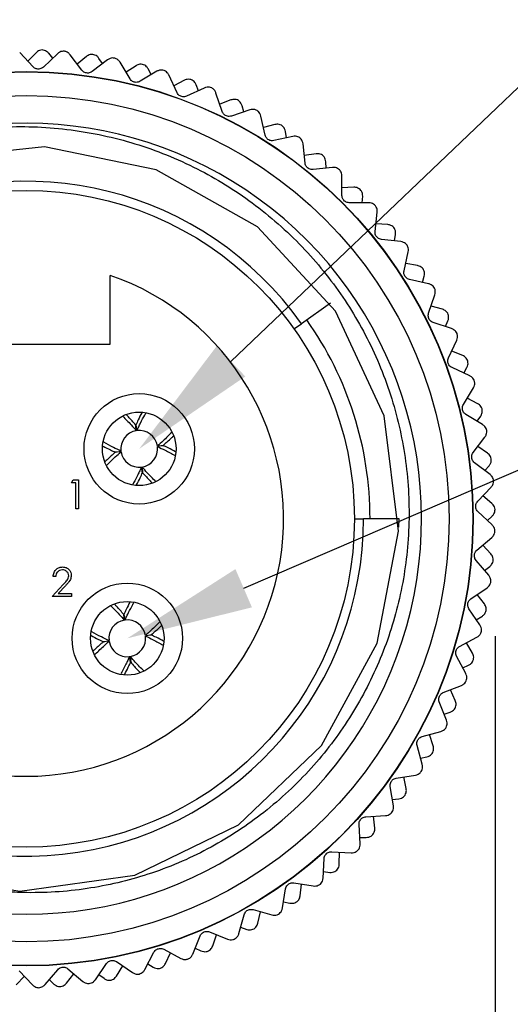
# Model space of a CAD drawing. Header units: inches. Extents: x 0 to 433, y 0 to 279.
# Tile 16 of 19: x 382 to 396, y 137 to 164. Entities that reach past the tile are written whole.
import ezdxf
from ezdxf import colors
from ezdxf.entities.mleader import LeaderData, LeaderLine
from ezdxf.math import Vec2, Vec3

# ---------------------------------------------------------------- set-up
doc = ezdxf.new("R2010")
doc.units = ezdxf.units.IN
doc.header["$LTSCALE"] = 10
doc.header["$MEASUREMENT"] = 0
doc.layers.add('DIMENSIONS', color=140, linetype='Continuous')
doc.layers.add('TEXT', color=140, linetype='Continuous')
doc.dimstyles.get("Standard").update_dxf_attribs({"dimtxt": 3.5, "dimasz": 3.5, "dimexe": 2.5, "dimexo": 3.5, "dimgap": 1, "dimtad": 0, "dimtih": 1, "dimtoh": 1, "dimdec": 1, "dimzin": 0, "dimdsep": 46, "dimtxsty": 'Standard', "dimcen": 0, "dimadec": 0, "dimazin": 0, "dimtfac": 1, "dimtdec": 1, "dimtofl": 0, "dimtmove": 0, "dimatfit": 3, "dimfxl": 1, "dimtolj": 1, "dimtzin": 0, "dimarcsym": 0})

# ---------------------------------------------------------------- blocks, each defined once
blk = doc.blocks.new('*D26')
at = {"layer": 'DEFPOINTS', "color": 0, "transparency": 16777216}
for p in [(395.379, 150.905), (369.518, 149.602), (395.379, 123.843)]:
    blk.add_point(p, dxfattribs=at)
at = {"layer": 'DIMENSIONS', "color": 0, "lineweight": -2, "transparency": 16777216}
for p, q in [((395.379, 147.405), (395.379, 121.343)), ((369.518, 146.102), (369.518, 121.343)), ((373.018, 123.843), (374.74, 123.843)), ((391.879, 123.843), (390.157, 123.843))]:
    blk.add_line(p, q, dxfattribs=at)
at = {"layer": 'DIMENSIONS', "color": 0, "transparency": 16777216}
for points in [[(373.018, 124.426), (373.018, 123.259), (369.518, 123.843)], [(391.879, 124.426), (391.879, 123.259), (395.379, 123.843)]]:
    blk.add_solid(points, dxfattribs=at)
at = {"layer": 'DIMENSIONS', "color": 0, "transparency": 16777216, "char_height": 3.5, "attachment_point": 5}
for s, insert in [('\\A1;25.9', (382.449, 126.593)), ('\\A1;[1.02]', (382.449, 121.093))]:
    blk.add_mtext(s, dxfattribs=dict(at, insert=insert))

msp = doc.modelspace()

# ---------------------------------------------------------------- linework, layer by layer
for p, q in [((382.622, 163.125), (382.252, 163.516)), ((382.704, 163.515), (382.477, 163.279)), ((383.295, 163.487), (382.905, 163.118)), ((383.167, 163.366), (383.054, 163.501)), ((383.971, 163.031), (383.644, 163.46)), ((384.094, 163.409), (383.843, 163.199)), ((384.679, 163.318), (384.251, 162.993)), ((384.538, 163.212), (384.44, 163.358)), ((385.301, 162.792), (385.023, 163.253)), ((385.464, 163.154), (385.192, 162.973)), ((386.036, 163.001), (385.575, 162.724)), ((385.885, 162.91), (385.803, 163.066)), ((386.597, 162.41), (386.371, 162.899)), ((386.799, 162.753), (386.508, 162.602)), ((387.19, 162.464), (387.126, 162.629)), ((387.35, 162.538), (386.863, 162.313)), ((387.845, 161.891), (387.672, 162.401)), ((388.082, 162.21), (387.777, 162.091)), ((388.44, 161.88), (388.394, 162.051)), ((388.607, 161.937), (388.098, 161.765)), ((389.029, 161.239), (388.913, 161.765)), ((389.299, 161.53), (388.983, 161.445)), ((389.62, 161.165), (389.592, 161.339)), ((389.792, 161.202), (389.267, 161.087)), ((390.135, 160.463), (390.077, 160.999)), ((390.436, 160.724), (390.112, 160.673)), ((390.715, 160.325), (390.707, 160.501)), ((390.89, 160.344), (390.356, 160.286)), ((391.152, 159.573), (391.151, 160.111)), ((391.479, 159.799), (391.152, 159.784)), ((391.889, 159.373), (391.352, 159.373)), ((391.713, 159.373), (391.724, 159.549)), ((392.066, 158.577), (392.124, 159.113)), ((392.415, 158.767), (392.088, 158.787)), ((392.777, 158.299), (392.243, 158.357)), ((392.602, 158.318), (392.632, 158.492)), ((392.867, 157.489), (392.982, 158.015)), ((393.235, 157.64), (392.912, 157.695)), ((384.753, 155.471), (384.753, 157.367)), ((393.544, 157.135), (393.019, 157.251)), ((393.372, 157.173), (393.42, 157.342)), ((393.545, 156.32), (393.717, 156.831)), ((390.833, 156.599), (390.032, 156.032)), ((393.928, 156.43), (393.613, 156.52)), ((394.18, 155.895), (393.671, 156.067)), ((394.013, 155.952), (394.08, 156.115)), ((389.827, 155.887), (390.032, 156.032)), ((394.094, 155.085), (394.32, 155.574)), ((380.105, 155.471), (384.753, 155.471)), ((394.486, 155.153), (394.182, 155.277)), ((394.679, 154.594), (394.191, 154.82)), ((394.519, 154.668), (394.603, 154.823)), ((394.505, 153.798), (394.783, 154.259)), ((394.902, 153.823), (394.614, 153.979)), ((395.034, 153.246), (394.574, 153.523)), ((394.883, 153.337), (394.983, 153.482)), ((385.473, 153.078), (385.458, 153.234)), ((385.46, 153.234), (385.489, 153.08)), ((394.775, 152.474), (395.101, 152.903)), ((386.054, 152.656), (386.211, 152.671)), ((386.211, 152.668), (386.057, 152.639)), ((395.173, 152.456), (394.903, 152.642)), ((384.894, 152.483), (385.049, 152.513)), ((385.051, 152.496), (384.895, 152.481)), ((385.645, 151.917), (385.616, 152.072)), ((385.633, 152.074), (385.648, 151.918)), ((395.241, 151.868), (394.814, 152.193)), ((395.101, 151.975), (395.216, 152.108)), ((383.679, 151.635), (383.726, 151.716)), ((383.726, 151.716), (383.873, 151.716)), ((383.873, 151.716), (383.873, 150.923)), ((383.801, 151.635), (383.679, 151.635)), ((383.801, 150.923), (383.801, 151.635)), ((394.901, 151.128), (395.271, 151.519)), ((395.294, 151.067), (395.046, 151.281)), ((383.873, 150.923), (383.801, 150.923)), ((391.496, 150.646), (391.747, 150.646)), ((392.728, 150.646), (391.747, 150.646)), ((392.725, 150.411), (392.728, 150.646)), ((395.299, 150.476), (394.908, 150.845)), ((395.171, 150.597), (395.299, 150.717)), ((394.88, 149.777), (395.29, 150.126)), ((395.264, 149.674), (395.041, 149.914)), ((395.205, 149.085), (394.857, 149.495)), ((395.091, 149.22), (395.232, 149.325)), ((383.249, 149.051), (383.177, 149.051)), ((383.147, 148.501), (383.455, 148.83)), ((383.515, 148.795), (383.317, 148.583)), ((394.713, 148.436), (395.158, 148.738)), ((383.686, 148.501), (383.147, 148.501)), ((383.317, 148.583), (383.686, 148.583)), ((383.686, 148.583), (383.686, 148.501)), ((395.084, 148.292), (394.888, 148.554)), ((385.143, 147.846), (385.128, 148.002)), ((385.13, 148.003), (385.159, 147.848)), ((394.961, 147.713), (394.659, 148.158)), ((394.862, 147.859), (395.014, 147.949)), ((385.724, 147.424), (385.881, 147.439)), ((385.881, 147.437), (385.727, 147.407)), ((394.402, 147.12), (394.878, 147.373)), ((384.564, 147.251), (384.719, 147.281)), ((384.721, 147.264), (384.564, 147.249)), ((394.755, 146.938), (394.588, 147.219)), ((385.315, 146.685), (385.286, 146.84)), ((385.302, 146.842), (385.318, 146.686)), ((394.571, 146.375), (394.319, 146.85)), ((394.488, 146.531), (394.649, 146.604)), ((393.95, 145.847), (394.451, 146.046)), ((394.282, 145.627), (394.147, 145.925)), ((394.038, 145.088), (393.839, 145.587)), ((393.972, 145.251), (394.14, 145.306)), ((393.364, 144.629), (393.883, 144.773)), ((393.67, 144.374), (393.568, 144.686)), ((393.369, 143.865), (393.225, 144.383)), ((393.322, 144.035), (393.494, 144.071)), ((392.649, 143.482), (393.181, 143.569)), ((392.926, 143.196), (392.858, 143.516)), ((392.571, 142.722), (392.484, 143.252)), ((392.543, 142.896), (392.718, 142.914)), ((391.655, 141.672), (391.626, 142.208)), ((391.815, 142.419), (392.353, 142.448)), ((392.059, 142.105), (392.026, 142.43)), ((391.646, 141.848), (391.822, 141.846)), ((390.87, 141.452), (391.408, 141.423)), ((391.079, 141.114), (391.081, 141.441)), ((390.631, 140.726), (390.66, 141.263)), ((390.64, 140.903), (390.816, 140.882)), ((389.827, 140.594), (390.357, 140.507)), ((389.998, 140.234), (390.035, 140.559)), ((389.51, 139.898), (389.597, 140.429)), ((389.539, 140.072), (389.711, 140.033)), ((388.697, 139.853), (389.216, 139.709)), ((388.827, 139.477), (388.9, 139.796)), ((388.307, 139.196), (388.451, 139.713)), ((387.493, 139.238), (387.994, 139.039)), ((388.354, 139.365), (388.521, 139.308)), ((387.035, 138.627), (387.233, 139.126)), ((387.582, 138.851), (387.689, 139.16)), ((385.708, 138.2), (385.96, 138.674)), ((386.23, 138.758), (386.706, 138.505)), ((386.277, 138.363), (386.417, 138.659)), ((387.1, 138.791), (387.259, 138.716)), ((384.922, 138.416), (385.368, 138.114)), ((382.235, 138.166), (382.606, 137.775)), ((382.956, 137.786), (383.304, 138.195)), ((383.586, 138.218), (383.996, 137.87)), ((384.343, 137.918), (384.645, 138.363)), ((384.926, 138.018), (385.097, 138.298)), ((385.791, 138.355), (385.941, 138.263)), ((382.153, 137.777), (382.381, 138.013)), ((383.07, 137.92), (383.197, 137.798)), ((383.546, 137.822), (383.747, 138.082)), ((384.442, 138.064), (384.582, 137.956))]:
    msp.add_line(p, q)
at = {"flags": 128}
msp.add_lwpolyline([(380.306, 140.697), (382.255, 140.361), (385.436, 140.809), (388.297, 142.198), (390.59, 144.385), (392.125, 147.213), (392.709, 150.304), (392.314, 153.49), (390.969, 156.378), (388.823, 158.703), (386.02, 160.284), (382.938, 160.919), (379.749, 160.576), (376.834, 159.277), (374.479, 157.172), (372.851, 154.395), (372.165, 151.321), (372.343, 148.626), (373.222, 146.06), (373.222, 146.06)], dxfattribs=at)
for centre, radius in [((382.429, 150.646), 12.348), ((382.429, 150.646), 12.339), ((382.429, 150.646), 11.683), ((382.429, 150.646), 9.067), ((385.553, 152.576), 1.524), ((385.553, 152.576), 1.016), ((385.223, 147.344), 1.524), ((385.223, 147.344), 1.016)]:
    msp.add_circle(centre, radius)
for centre, radius, start, end in [((382.429, 150.646), 10.921, 267.7566, 123.5366), ((382.429, 150.646), 9.318, 35.314, 0), ((382.429, 150.646), 7.111, 109.0738, 70.9262), ((382.429, 150.646), 9.499, 0, 35.314), ((385.553, 152.576), 0.508, 99.0438, 187.1674), ((385.553, 152.576), 0.508, 9.0438, 97.1674), ((385.553, 152.576), 0.508, 279.0438, 7.1674), ((385.553, 152.576), 0.508, 189.0438, 277.1674), ((385.223, 147.344), 0.508, 99.0438, 187.1674), ((385.223, 147.344), 0.508, 9.0438, 97.1674), ((385.223, 147.344), 0.508, 279.0438, 7.1674), ((385.223, 147.344), 0.508, 189.0438, 277.1674)]:
    msp.add_arc(centre, radius, start, end)
for points, knots in [([(382.871, 163.591), (382.848, 163.588), (382.801, 163.581), (382.745, 163.552), (382.717, 163.527), (382.704, 163.515)], [0, 0, 0, 0, 0.342685, 0.683256, 1, 1, 1, 1]), ([(383.054, 163.501), (383.037, 163.519), (383.005, 163.551), (382.939, 163.583), (382.893, 163.588), (382.871, 163.591)], [0, 0, 0, 0, 0.397332, 0.709011, 1, 1, 1, 1]), ([(383.488, 163.555), (383.465, 163.555), (383.42, 163.555), (383.351, 163.532), (383.316, 163.504), (383.295, 163.487)], [0, 0, 0, 0, 0.2929757, 0.584627, 1, 1, 1, 1]), ([(383.644, 163.46), (383.628, 163.479), (383.598, 163.512), (383.539, 163.543), (383.502, 163.552), (383.488, 163.555)], [0, 0, 0, 0, 0.439838, 0.784846, 1, 1, 1, 1]), ([(384.268, 163.467), (384.245, 163.466), (384.198, 163.465), (384.138, 163.442), (384.108, 163.42), (384.094, 163.409)], [0, 0, 0, 0, 0.342685, 0.683256, 1, 1, 1, 1]), ([(384.44, 163.358), (384.425, 163.378), (384.397, 163.413), (384.335, 163.452), (384.29, 163.462), (384.268, 163.467)], [0, 0, 0, 0, 0.397332, 0.709011, 1, 1, 1, 1]), ([(382.905, 163.118), (382.89, 163.105), (382.863, 163.083), (382.809, 163.065), (382.755, 163.061), (382.705, 163.071), (382.659, 163.092), (382.635, 163.113), (382.622, 163.125)], [0, 0, 0, 0, 0.20309, 0.364964, 0.527822, 0.669475, 0.814323, 1, 1, 1, 1]), ([(384.877, 163.365), (384.855, 163.367), (384.81, 163.372), (384.739, 163.356), (384.701, 163.332), (384.679, 163.318)], [0, 0, 0, 0, 0.292976, 0.584627, 1, 1, 1, 1]), ([(385.023, 163.253), (385.008, 163.274), (384.982, 163.31), (384.927, 163.348), (384.891, 163.36), (384.877, 163.365)], [0, 0, 0, 0, 0.439838, 0.784846, 1, 1, 1, 1]), ([(385.643, 163.193), (385.62, 163.195), (385.573, 163.199), (385.512, 163.182), (385.48, 163.163), (385.464, 163.154)], [0, 0, 0, 0, 0.342685, 0.683256, 1, 1, 1, 1]), ([(385.803, 163.066), (385.79, 163.088), (385.766, 163.126), (385.708, 163.171), (385.665, 163.186), (385.643, 163.193)], [0, 0, 0, 0, 0.397332, 0.709011, 1, 1, 1, 1]), ([(384.251, 162.993), (384.235, 162.983), (384.205, 162.964), (384.149, 162.951), (384.095, 162.953), (384.047, 162.968), (384.003, 162.994), (383.982, 163.018), (383.971, 163.031)], [0, 0, 0, 0, 0.20309, 0.364964, 0.527822, 0.669475, 0.814323, 1, 1, 1, 1]), ([(386.238, 163.026), (386.216, 163.03), (386.172, 163.04), (386.1, 163.032), (386.059, 163.012), (386.036, 163.001)], [0, 0, 0, 0, 0.2929757, 0.584627, 1, 1, 1, 1]), ([(386.371, 162.899), (386.358, 162.921), (386.336, 162.96), (386.286, 163.003), (386.251, 163.019), (386.238, 163.026)], [0, 0, 0, 0, 0.439838, 0.784846, 1, 1, 1, 1]), ([(385.575, 162.724), (385.558, 162.715), (385.527, 162.699), (385.469, 162.693), (385.416, 162.701), (385.369, 162.721), (385.329, 162.752), (385.311, 162.777), (385.301, 162.792)], [0, 0, 0, 0, 0.20309, 0.364964, 0.527822, 0.669475, 0.814323, 1, 1, 1, 1]), ([(386.981, 162.772), (386.958, 162.776), (386.912, 162.785), (386.849, 162.775), (386.815, 162.76), (386.799, 162.753)], [0, 0, 0, 0, 0.342685, 0.683256, 1, 1, 1, 1]), ([(387.126, 162.629), (387.115, 162.651), (387.096, 162.692), (387.043, 162.743), (387.001, 162.763), (386.981, 162.772)], [0, 0, 0, 0, 0.397332, 0.709011, 1, 1, 1, 1]), ([(386.863, 162.313), (386.844, 162.306), (386.812, 162.294), (386.754, 162.293), (386.702, 162.307), (386.658, 162.333), (386.621, 162.367), (386.606, 162.395), (386.597, 162.41)], [0, 0, 0, 0, 0.20309, 0.364964, 0.527822, 0.669475, 0.814323, 1, 1, 1, 1]), ([(387.554, 162.541), (387.533, 162.548), (387.491, 162.563), (387.417, 162.563), (387.375, 162.547), (387.35, 162.538)], [0, 0, 0, 0, 0.292976, 0.584627, 1, 1, 1, 1]), ([(387.672, 162.401), (387.662, 162.424), (387.645, 162.465), (387.599, 162.514), (387.567, 162.534), (387.554, 162.541)], [0, 0, 0, 0, 0.439838, 0.784846, 1, 1, 1, 1]), ([(388.266, 162.209), (388.243, 162.216), (388.198, 162.229), (388.135, 162.226), (388.099, 162.215), (388.082, 162.21)], [0, 0, 0, 0, 0.342685, 0.683256, 1, 1, 1, 1]), ([(388.394, 162.051), (388.386, 162.074), (388.371, 162.116), (388.324, 162.173), (388.285, 162.197), (388.266, 162.209)], [0, 0, 0, 0, 0.397332, 0.709011, 1, 1, 1, 1]), ([(388.098, 161.765), (388.079, 161.76), (388.045, 161.752), (387.988, 161.757), (387.938, 161.777), (387.897, 161.807), (387.864, 161.845), (387.851, 161.874), (387.845, 161.891)], [0, 0, 0, 0, 0.2030903, 0.3649644, 0.5278218, 0.6694748, 0.814323, 1, 1, 1, 1]), ([(388.81, 161.917), (388.79, 161.927), (388.749, 161.946), (388.676, 161.953), (388.633, 161.943), (388.607, 161.937)], [0, 0, 0, 0, 0.292976, 0.584627, 1, 1, 1, 1]), ([(388.913, 161.765), (388.905, 161.789), (388.892, 161.832), (388.852, 161.885), (388.822, 161.908), (388.81, 161.917)], [0, 0, 0, 0, 0.439838, 0.784846, 1, 1, 1, 1]), ([(389.482, 161.51), (389.46, 161.519), (389.417, 161.537), (389.353, 161.541), (389.317, 161.534), (389.299, 161.53)], [0, 0, 0, 0, 0.342685, 0.683256, 1, 1, 1, 1]), ([(389.592, 161.339), (389.587, 161.363), (389.576, 161.407), (389.536, 161.468), (389.499, 161.496), (389.482, 161.51)], [0, 0, 0, 0, 0.397332, 0.709011, 1, 1, 1, 1]), ([(376.395, 159.749), (376.699, 159.932), (377.31, 160.3), (378.237, 160.713), (379.145, 161.028), (380.02, 161.251), (380.912, 161.401), (381.82, 161.477), (382.743, 161.476), (383.66, 161.397), (384.561, 161.241), (385.443, 161.012), (386.313, 160.704), (387.149, 160.324), (387.94, 159.879), (388.688, 159.373), (389.398, 158.799), (390.055, 158.168), (390.652, 157.489), (391.182, 156.775), (391.649, 156.021), (392.054, 155.228), (392.394, 154.393), (392.661, 153.535), (392.853, 152.663), (392.973, 151.781), (393.017, 150.881), (392.985, 149.982), (392.878, 149.096), (392.701, 148.235), (392.453, 147.394), (392.137, 146.582), (391.755, 145.797), (391.309, 145.048), (390.802, 144.337), (390.233, 143.665), (389.602, 143.037), (388.921, 142.466), (388.2, 141.958), (387.441, 141.513), (386.636, 141.13), (385.806, 140.82), (384.962, 140.584), (384.107, 140.421), (383.23, 140.328), (382.441, 140.313), (381.553, 140.361), (380.765, 140.466), (380.185, 140.606), (379.991, 140.653)], [0, 0, 0, 0, 0.025296, 0.0508386, 0.0722376, 0.0937853, 0.1151843, 0.1367319, 0.1587482, 0.1809263, 0.2023254, 0.2238754, 0.2459039, 0.2680985, 0.2892867, 0.3106225, 0.332424, 0.3543865, 0.3755377, 0.3968359, 0.4177395, 0.4387883, 0.4602948, 0.4819595, 0.5028631, 0.5239118, 0.5454183, 0.567083, 0.5879865, 0.609036, 0.6296918, 0.6504911, 0.6711469, 0.6919461, 0.7126019, 0.7334011, 0.7546526, 0.7760604, 0.7967163, 0.8175178, 0.8387817, 0.860206, 0.8806509, 0.9012384, 0.9222753, 0.9434676, 0.957487, 0.9857461, 1, 1, 1, 1]), ([(389.267, 161.087), (389.248, 161.084), (389.213, 161.079), (389.157, 161.091), (389.109, 161.116), (389.071, 161.15), (389.043, 161.192), (389.034, 161.222), (389.029, 161.239)], [0, 0, 0, 0, 0.20309, 0.364964, 0.527822, 0.669475, 0.814323, 1, 1, 1, 1]), ([(389.992, 161.161), (389.972, 161.173), (389.934, 161.196), (389.862, 161.212), (389.818, 161.206), (389.792, 161.202)], [0, 0, 0, 0, 0.2929757, 0.584627, 1, 1, 1, 1]), ([(390.077, 160.999), (390.072, 161.024), (390.064, 161.068), (390.03, 161.125), (390.002, 161.151), (389.992, 161.161)], [0, 0, 0, 0, 0.4398383, 0.7848458, 1, 1, 1, 1]), ([(390.615, 160.684), (390.594, 160.695), (390.554, 160.718), (390.491, 160.729), (390.454, 160.725), (390.436, 160.724)], [0, 0, 0, 0, 0.342685, 0.683256, 1, 1, 1, 1]), ([(390.707, 160.501), (390.703, 160.526), (390.698, 160.571), (390.664, 160.636), (390.631, 160.668), (390.615, 160.684)], [0, 0, 0, 0, 0.397332, 0.709011, 1, 1, 1, 1]), ([(390.356, 160.286), (390.336, 160.286), (390.302, 160.285), (390.247, 160.302), (390.202, 160.332), (390.168, 160.37), (390.144, 160.415), (390.138, 160.446), (390.135, 160.463)], [0, 0, 0, 0, 0.20309, 0.364964, 0.527822, 0.669475, 0.814323, 1, 1, 1, 1]), ([(391.084, 160.282), (391.066, 160.296), (391.031, 160.323), (390.961, 160.346), (390.916, 160.345), (390.89, 160.344)], [0, 0, 0, 0, 0.2929757, 0.584627, 1, 1, 1, 1]), ([(391.151, 160.111), (391.149, 160.136), (391.146, 160.181), (391.118, 160.241), (391.094, 160.271), (391.084, 160.282)], [0, 0, 0, 0, 0.4398383, 0.7848458, 1, 1, 1, 1]), ([(391.652, 159.74), (391.633, 159.753), (391.595, 159.78), (391.534, 159.798), (391.497, 159.799), (391.479, 159.799)], [0, 0, 0, 0, 0.342685, 0.683256, 1, 1, 1, 1]), ([(391.724, 159.549), (391.723, 159.574), (391.722, 159.619), (391.696, 159.687), (391.666, 159.723), (391.652, 159.74)], [0, 0, 0, 0, 0.397332, 0.709011, 1, 1, 1, 1]), ([(391.352, 159.373), (391.332, 159.374), (391.298, 159.377), (391.245, 159.401), (391.203, 159.435), (391.174, 159.477), (391.155, 159.524), (391.153, 159.555), (391.152, 159.573)], [0, 0, 0, 0, 0.20309, 0.364964, 0.527822, 0.669475, 0.814323, 1, 1, 1, 1]), ([(392.075, 159.29), (392.059, 159.305), (392.027, 159.336), (391.96, 159.367), (391.915, 159.371), (391.889, 159.373)], [0, 0, 0, 0, 0.2929757, 0.584627, 1, 1, 1, 1]), ([(392.124, 159.113), (392.124, 159.138), (392.126, 159.183), (392.105, 159.246), (392.083, 159.277), (392.075, 159.29)], [0, 0, 0, 0, 0.439838, 0.784846, 1, 1, 1, 1]), ([(392.243, 158.357), (392.224, 158.36), (392.19, 158.367), (392.14, 158.396), (392.102, 158.435), (392.078, 158.479), (392.064, 158.528), (392.065, 158.56), (392.066, 158.577)], [0, 0, 0, 0, 0.20309, 0.364964, 0.527822, 0.669475, 0.814323, 1, 1, 1, 1]), ([(392.581, 158.689), (392.564, 158.705), (392.529, 158.736), (392.47, 158.76), (392.433, 158.765), (392.415, 158.767)], [0, 0, 0, 0, 0.342685, 0.683256, 1, 1, 1, 1]), ([(392.632, 158.492), (392.634, 158.517), (392.638, 158.561), (392.619, 158.632), (392.594, 158.671), (392.581, 158.689)], [0, 0, 0, 0, 0.397332, 0.709011, 1, 1, 1, 1]), ([(392.953, 158.196), (392.939, 158.213), (392.91, 158.247), (392.847, 158.285), (392.803, 158.294), (392.777, 158.299)], [0, 0, 0, 0, 0.2929757, 0.584627, 1, 1, 1, 1]), ([(392.982, 158.015), (392.986, 158.04), (392.992, 158.084), (392.978, 158.149), (392.96, 158.183), (392.953, 158.196)], [0, 0, 0, 0, 0.439838, 0.784846, 1, 1, 1, 1]), ([(393.019, 157.251), (393, 157.256), (392.967, 157.266), (392.921, 157.301), (392.888, 157.343), (392.868, 157.39), (392.86, 157.44), (392.864, 157.471), (392.867, 157.489)], [0, 0, 0, 0, 0.20309, 0.364964, 0.527822, 0.669475, 0.814323, 1, 1, 1, 1]), ([(393.392, 157.544), (393.376, 157.562), (393.344, 157.596), (393.288, 157.627), (393.252, 157.635), (393.235, 157.64)], [0, 0, 0, 0, 0.342685, 0.6832555, 1, 1, 1, 1]), ([(393.42, 157.342), (393.425, 157.367), (393.434, 157.411), (393.423, 157.484), (393.402, 157.525), (393.392, 157.544)], [0, 0, 0, 0, 0.397332, 0.709011, 1, 1, 1, 1]), ([(393.708, 157.014), (393.695, 157.032), (393.67, 157.07), (393.612, 157.114), (393.569, 157.127), (393.544, 157.135)], [0, 0, 0, 0, 0.292976, 0.584627, 1, 1, 1, 1]), ([(393.717, 156.831), (393.723, 156.855), (393.734, 156.899), (393.727, 156.965), (393.713, 157), (393.708, 157.014)], [0, 0, 0, 0, 0.439838, 0.784846, 1, 1, 1, 1]), ([(394.073, 156.319), (394.059, 156.338), (394.032, 156.376), (393.98, 156.412), (393.944, 156.424), (393.928, 156.43)], [0, 0, 0, 0, 0.342685, 0.6832555, 1, 1, 1, 1]), ([(393.671, 156.067), (393.653, 156.074), (393.621, 156.088), (393.579, 156.127), (393.55, 156.173), (393.536, 156.222), (393.533, 156.273), (393.541, 156.303), (393.545, 156.32)], [0, 0, 0, 0, 0.2030903, 0.3649644, 0.5278218, 0.6694748, 0.814323, 1, 1, 1, 1]), ([(394.08, 156.115), (394.087, 156.139), (394.101, 156.182), (394.098, 156.255), (394.081, 156.298), (394.073, 156.319)], [0, 0, 0, 0, 0.397332, 0.709011, 1, 1, 1, 1]), ([(394.33, 155.757), (394.32, 155.777), (394.299, 155.816), (394.246, 155.867), (394.205, 155.885), (394.18, 155.895)], [0, 0, 0, 0, 0.292976, 0.584627, 1, 1, 1, 1]), ([(394.32, 155.574), (394.328, 155.598), (394.344, 155.64), (394.344, 155.706), (394.334, 155.743), (394.33, 155.757)], [0, 0, 0, 0, 0.4398383, 0.7848458, 1, 1, 1, 1]), ([(394.191, 154.82), (394.174, 154.829), (394.144, 154.846), (394.106, 154.89), (394.083, 154.938), (394.074, 154.988), (394.076, 155.039), (394.087, 155.068), (394.094, 155.085)], [0, 0, 0, 0, 0.20309, 0.364964, 0.527822, 0.669475, 0.814323, 1, 1, 1, 1]), ([(394.618, 155.026), (394.607, 155.047), (394.583, 155.087), (394.535, 155.129), (394.502, 155.145), (394.486, 155.153)], [0, 0, 0, 0, 0.342685, 0.683256, 1, 1, 1, 1]), ([(394.603, 154.823), (394.613, 154.846), (394.631, 154.887), (394.636, 154.96), (394.624, 155.005), (394.618, 155.026)], [0, 0, 0, 0, 0.397332, 0.709011, 1, 1, 1, 1]), ([(394.813, 154.44), (394.805, 154.461), (394.788, 154.503), (394.741, 154.559), (394.702, 154.581), (394.679, 154.594)], [0, 0, 0, 0, 0.2929757, 0.584627, 1, 1, 1, 1]), ([(394.783, 154.259), (394.794, 154.282), (394.814, 154.322), (394.821, 154.388), (394.815, 154.426), (394.813, 154.44)], [0, 0, 0, 0, 0.4398383, 0.7848458, 1, 1, 1, 1]), ([(394.574, 153.523), (394.558, 153.535), (394.529, 153.555), (394.497, 153.602), (394.479, 153.653), (394.475, 153.704), (394.483, 153.754), (394.497, 153.782), (394.505, 153.798)], [0, 0, 0, 0, 0.20309, 0.364964, 0.527822, 0.669475, 0.814323, 1, 1, 1, 1]), ([(395.02, 153.683), (395.011, 153.704), (394.992, 153.747), (394.949, 153.794), (394.917, 153.814), (394.902, 153.823)], [0, 0, 0, 0, 0.342685, 0.683256, 1, 1, 1, 1]), ([(394.983, 153.482), (394.996, 153.504), (395.018, 153.543), (395.031, 153.615), (395.024, 153.661), (395.02, 153.683)], [0, 0, 0, 0, 0.397332, 0.709011, 1, 1, 1, 1]), ([(385.096, 153.476), (385.174, 153.399), (385.299, 153.275), (385.425, 153.131), (385.473, 153.078)], [0, 0, 0, 0, 0.623792, 1, 1, 1, 1]), ([(385.458, 153.234), (385.389, 153.313), (385.304, 153.411), (385.219, 153.498), (385.202, 153.516)], [0, 0, 0, 0, 0.795982, 1, 1, 1, 1]), ([(385.625, 153.573), (385.591, 153.508), (385.536, 153.399), (385.481, 153.281), (385.46, 153.234)], [0, 0, 0, 0, 0.605921, 1, 1, 1, 1]), ([(385.489, 153.08), (385.506, 153.116), (385.539, 153.188), (385.611, 153.332), (385.675, 153.454), (385.723, 153.54), (385.731, 153.555)], [0, 0, 0, 0, 0.212216, 0.424465, 0.899425, 1, 1, 1, 1]), ([(395.151, 153.079), (395.145, 153.101), (395.133, 153.144), (395.092, 153.204), (395.056, 153.231), (395.034, 153.246)], [0, 0, 0, 0, 0.292976, 0.584627, 1, 1, 1, 1]), ([(395.101, 152.903), (395.115, 152.924), (395.139, 152.962), (395.153, 153.026), (395.152, 153.064), (395.151, 153.079)], [0, 0, 0, 0, 0.4398383, 0.7848458, 1, 1, 1, 1]), ([(386.449, 153.029), (386.373, 152.952), (386.25, 152.829), (386.108, 152.703), (386.054, 152.656)], [0, 0, 0, 0, 0.6203885, 1, 1, 1, 1]), ([(386.211, 152.671), (386.289, 152.739), (386.39, 152.826), (386.478, 152.912), (386.497, 152.93)], [0, 0, 0, 0, 0.784558, 1, 1, 1, 1]), ([(384.558, 152.65), (384.622, 152.616), (384.728, 152.559), (384.847, 152.505), (384.894, 152.483)], [0, 0, 0, 0, 0.6077214, 1, 1, 1, 1]), ([(385.049, 152.513), (384.978, 152.546), (384.809, 152.626), (384.659, 152.708), (384.573, 152.756)], [0, 0, 0, 0, 0.421413, 1, 1, 1, 1]), ([(386.057, 152.639), (386.128, 152.606), (386.3, 152.524), (386.453, 152.44), (386.543, 152.39)], [0, 0, 0, 0, 0.412274, 1, 1, 1, 1]), ([(386.558, 152.496), (386.49, 152.533), (386.381, 152.591), (386.258, 152.647), (386.211, 152.668)], [0, 0, 0, 0, 0.619672, 1, 1, 1, 1]), ([(384.895, 152.481), (384.816, 152.413), (384.718, 152.328), (384.632, 152.244), (384.615, 152.228)], [0, 0, 0, 0, 0.804721, 1, 1, 1, 1]), ([(384.649, 152.116), (384.727, 152.195), (384.852, 152.321), (384.997, 152.448), (385.051, 152.496)], [0, 0, 0, 0, 0.627806, 1, 1, 1, 1]), ([(394.814, 152.193), (394.799, 152.206), (394.773, 152.229), (394.746, 152.28), (394.733, 152.333), (394.735, 152.384), (394.748, 152.432), (394.766, 152.459), (394.775, 152.474)], [0, 0, 0, 0, 0.20309, 0.364964, 0.527822, 0.669475, 0.814323, 1, 1, 1, 1]), ([(395.275, 152.304), (395.268, 152.326), (395.254, 152.371), (395.216, 152.422), (395.187, 152.445), (395.173, 152.456)], [0, 0, 0, 0, 0.342685, 0.683256, 1, 1, 1, 1]), ([(395.216, 152.108), (395.231, 152.129), (395.258, 152.165), (395.278, 152.235), (395.276, 152.281), (395.275, 152.304)], [0, 0, 0, 0, 0.397332, 0.709011, 1, 1, 1, 1]), ([(385.616, 152.072), (385.599, 152.036), (385.566, 151.964), (385.494, 151.82), (385.43, 151.697), (385.382, 151.61), (385.373, 151.594)], [0, 0, 0, 0, 0.210989, 0.422011, 0.894225, 1, 1, 1, 1]), ([(386.01, 151.675), (385.932, 151.752), (385.807, 151.876), (385.68, 152.02), (385.633, 152.074)], [0, 0, 0, 0, 0.625043, 1, 1, 1, 1]), ([(385.482, 151.582), (385.515, 151.647), (385.571, 151.754), (385.624, 151.871), (385.645, 151.917)], [0, 0, 0, 0, 0.601235, 1, 1, 1, 1]), ([(385.648, 151.918), (385.716, 151.839), (385.8, 151.742), (385.883, 151.657), (385.899, 151.641)], [0, 0, 0, 0, 0.810768, 1, 1, 1, 1]), ([(395.339, 151.689), (395.336, 151.711), (395.329, 151.756), (395.294, 151.82), (395.261, 151.85), (395.241, 151.868)], [0, 0, 0, 0, 0.292976, 0.584627, 1, 1, 1, 1]), ([(395.271, 151.519), (395.287, 151.539), (395.315, 151.574), (395.336, 151.636), (395.339, 151.675), (395.339, 151.689)], [0, 0, 0, 0, 0.439838, 0.784846, 1, 1, 1, 1]), ([(394.908, 150.845), (394.895, 150.86), (394.872, 150.885), (394.85, 150.939), (394.843, 150.992), (394.851, 151.043), (394.869, 151.09), (394.889, 151.114), (394.901, 151.128)], [0, 0, 0, 0, 0.20309, 0.364964, 0.527822, 0.669475, 0.814323, 1, 1, 1, 1]), ([(395.379, 150.905), (395.374, 150.928), (395.365, 150.974), (395.333, 151.029), (395.307, 151.055), (395.294, 151.067)], [0, 0, 0, 0, 0.342685, 0.683256, 1, 1, 1, 1]), ([(395.299, 150.717), (395.316, 150.736), (395.347, 150.769), (395.375, 150.837), (395.378, 150.883), (395.379, 150.905)], [0, 0, 0, 0, 0.397332, 0.709011, 1, 1, 1, 1]), ([(395.377, 150.287), (395.375, 150.31), (395.373, 150.354), (395.346, 150.422), (395.316, 150.456), (395.299, 150.476)], [0, 0, 0, 0, 0.292976, 0.584627, 1, 1, 1, 1]), ([(395.29, 150.126), (395.308, 150.143), (395.34, 150.175), (395.368, 150.235), (395.374, 150.273), (395.377, 150.287)], [0, 0, 0, 0, 0.439838, 0.784846, 1, 1, 1, 1]), ([(394.857, 149.495), (394.845, 149.511), (394.825, 149.539), (394.809, 149.594), (394.808, 149.648), (394.821, 149.697), (394.845, 149.742), (394.867, 149.764), (394.88, 149.777)], [0, 0, 0, 0, 0.2030903, 0.3649644, 0.5278218, 0.6694748, 0.814323, 1, 1, 1, 1]), ([(395.331, 149.503), (395.329, 149.527), (395.325, 149.573), (395.299, 149.631), (395.275, 149.66), (395.264, 149.674)], [0, 0, 0, 0, 0.342685, 0.683256, 1, 1, 1, 1]), ([(383.177, 149.051), (383.182, 149.089), (383.191, 149.166), (383.259, 149.255), (383.345, 149.307), (383.406, 149.313), (383.436, 149.315)], [0, 0, 0, 0, 0.280029, 0.559515, 0.779668, 1, 1, 1, 1]), ([(383.436, 149.315), (383.472, 149.312), (383.542, 149.305), (383.621, 149.241), (383.668, 149.162), (383.673, 149.107), (383.676, 149.079)], [0, 0, 0, 0, 0.27989, 0.559224, 0.779582, 1, 1, 1, 1]), ([(395.232, 149.325), (395.251, 149.342), (395.284, 149.372), (395.32, 149.436), (395.327, 149.481), (395.331, 149.503)], [0, 0, 0, 0, 0.397332, 0.709011, 1, 1, 1, 1]), ([(383.432, 149.234), (383.405, 149.231), (383.351, 149.226), (383.29, 149.176), (383.257, 149.114), (383.251, 149.072), (383.249, 149.051)], [0, 0, 0, 0, 0.279699, 0.558847, 0.779176, 1, 1, 1, 1]), ([(383.605, 149.073), (383.601, 149.097), (383.595, 149.147), (383.546, 149.199), (383.49, 149.229), (383.452, 149.232), (383.432, 149.234)], [0, 0, 0, 0, 0.279126, 0.558978, 0.77935, 1, 1, 1, 1]), ([(383.455, 148.83), (383.477, 148.854), (383.515, 148.894), (383.564, 148.952), (383.598, 149.008), (383.603, 149.051), (383.605, 149.073)], [0, 0, 0, 0, 0.340542, 0.56085, 0.780599, 1, 1, 1, 1]), ([(383.676, 149.079), (383.671, 149.041), (383.663, 148.978), (383.612, 148.906), (383.566, 148.849), (383.532, 148.813), (383.515, 148.795)], [0, 0, 0, 0, 0.33837, 0.558748, 0.779361, 1, 1, 1, 1]), ([(395.262, 148.89), (395.263, 148.912), (395.266, 148.957), (395.246, 149.027), (395.22, 149.064), (395.205, 149.085)], [0, 0, 0, 0, 0.2929757, 0.584627, 1, 1, 1, 1]), ([(395.158, 148.738), (395.178, 148.754), (395.213, 148.782), (395.247, 148.839), (395.258, 148.875), (395.262, 148.89)], [0, 0, 0, 0, 0.439838, 0.784846, 1, 1, 1, 1]), ([(384.766, 148.244), (384.844, 148.167), (384.969, 148.043), (385.095, 147.9), (385.143, 147.846)], [0, 0, 0, 0, 0.623792, 1, 1, 1, 1]), ([(385.128, 148.002), (385.059, 148.081), (384.974, 148.18), (384.889, 148.266), (384.872, 148.284)], [0, 0, 0, 0, 0.795982, 1, 1, 1, 1]), ([(385.295, 148.342), (385.261, 148.276), (385.205, 148.167), (385.151, 148.049), (385.13, 148.003)], [0, 0, 0, 0, 0.605921, 1, 1, 1, 1]), ([(385.159, 147.848), (385.176, 147.884), (385.209, 147.956), (385.281, 148.1), (385.345, 148.222), (385.392, 148.309), (385.401, 148.324)], [0, 0, 0, 0, 0.212216, 0.424465, 0.899425, 1, 1, 1, 1]), ([(394.659, 148.158), (394.65, 148.175), (394.633, 148.205), (394.623, 148.262), (394.628, 148.315), (394.646, 148.363), (394.674, 148.405), (394.699, 148.425), (394.713, 148.436)], [0, 0, 0, 0, 0.20309, 0.364964, 0.527822, 0.669475, 0.814323, 1, 1, 1, 1]), ([(395.132, 148.115), (395.132, 148.138), (395.134, 148.185), (395.114, 148.246), (395.093, 148.277), (395.084, 148.292)], [0, 0, 0, 0, 0.342685, 0.683256, 1, 1, 1, 1]), ([(395.014, 147.949), (395.034, 147.963), (395.071, 147.989), (395.113, 148.049), (395.126, 148.094), (395.132, 148.115)], [0, 0, 0, 0, 0.3973318, 0.7090105, 1, 1, 1, 1]), ([(386.119, 147.797), (386.043, 147.72), (385.92, 147.597), (385.778, 147.471), (385.724, 147.424)], [0, 0, 0, 0, 0.6203885, 1, 1, 1, 1]), ([(385.881, 147.439), (385.959, 147.507), (386.059, 147.594), (386.147, 147.68), (386.166, 147.698)], [0, 0, 0, 0, 0.784558, 1, 1, 1, 1]), ([(394.997, 147.512), (395, 147.534), (395.008, 147.579), (394.996, 147.651), (394.974, 147.69), (394.961, 147.713)], [0, 0, 0, 0, 0.2929757, 0.584627, 1, 1, 1, 1]), ([(384.228, 147.418), (384.292, 147.384), (384.398, 147.327), (384.517, 147.273), (384.564, 147.251)], [0, 0, 0, 0, 0.607721, 1, 1, 1, 1]), ([(384.719, 147.281), (384.648, 147.314), (384.479, 147.394), (384.329, 147.477), (384.242, 147.524)], [0, 0, 0, 0, 0.421413, 1, 1, 1, 1]), ([(385.727, 147.407), (385.797, 147.374), (385.97, 147.293), (386.123, 147.208), (386.213, 147.158)], [0, 0, 0, 0, 0.412274, 1, 1, 1, 1]), ([(386.228, 147.265), (386.16, 147.301), (386.051, 147.359), (385.928, 147.415), (385.881, 147.437)], [0, 0, 0, 0, 0.619672, 1, 1, 1, 1]), ([(394.878, 147.373), (394.888, 147.379), (394.91, 147.392), (394.937, 147.416), (394.961, 147.443), (394.977, 147.468), (394.989, 147.492), (394.994, 147.505), (394.997, 147.512)], [0, 0, 0, 0, 0.217391, 0.4399182, 0.6102814, 0.7850835, 0.8917895, 1, 1, 1, 1]), ([(384.564, 147.249), (384.486, 147.181), (384.388, 147.096), (384.302, 147.012), (384.285, 146.996)], [0, 0, 0, 0, 0.804721, 1, 1, 1, 1]), ([(384.318, 146.884), (384.397, 146.963), (384.522, 147.089), (384.667, 147.217), (384.721, 147.264)], [0, 0, 0, 0, 0.627806, 1, 1, 1, 1]), ([(394.319, 146.85), (394.311, 146.868), (394.297, 146.9), (394.293, 146.957), (394.304, 147.01), (394.327, 147.056), (394.36, 147.094), (394.387, 147.111), (394.402, 147.12)], [0, 0, 0, 0, 0.20309, 0.364964, 0.527822, 0.669475, 0.814323, 1, 1, 1, 1]), ([(385.286, 146.84), (385.269, 146.804), (385.236, 146.732), (385.164, 146.588), (385.099, 146.465), (385.052, 146.378), (385.043, 146.362)], [0, 0, 0, 0, 0.210989, 0.422011, 0.894225, 1, 1, 1, 1]), ([(385.68, 146.443), (385.602, 146.52), (385.477, 146.645), (385.35, 146.788), (385.302, 146.842)], [0, 0, 0, 0, 0.625043, 1, 1, 1, 1]), ([(394.784, 146.756), (394.787, 146.78), (394.793, 146.826), (394.78, 146.888), (394.763, 146.922), (394.755, 146.938)], [0, 0, 0, 0, 0.342685, 0.683256, 1, 1, 1, 1]), ([(385.152, 146.35), (385.185, 146.415), (385.24, 146.522), (385.294, 146.639), (385.315, 146.685)], [0, 0, 0, 0, 0.601235, 1, 1, 1, 1]), ([(385.318, 146.686), (385.386, 146.607), (385.47, 146.51), (385.553, 146.425), (385.569, 146.409)], [0, 0, 0, 0, 0.810768, 1, 1, 1, 1]), ([(394.649, 146.604), (394.671, 146.616), (394.71, 146.638), (394.758, 146.693), (394.775, 146.736), (394.784, 146.756)], [0, 0, 0, 0, 0.3973318, 0.7090105, 1, 1, 1, 1]), ([(394.584, 146.172), (394.59, 146.193), (394.602, 146.237), (394.598, 146.31), (394.581, 146.351), (394.571, 146.375)], [0, 0, 0, 0, 0.292976, 0.584627, 1, 1, 1, 1]), ([(394.451, 146.046), (394.473, 146.057), (394.514, 146.077), (394.559, 146.125), (394.577, 146.159), (394.584, 146.172)], [0, 0, 0, 0, 0.4398383, 0.7848458, 1, 1, 1, 1]), ([(393.839, 145.587), (393.833, 145.605), (393.823, 145.639), (393.825, 145.696), (393.842, 145.748), (393.87, 145.79), (393.906, 145.825), (393.934, 145.839), (393.95, 145.847)], [0, 0, 0, 0, 0.20309, 0.364964, 0.527822, 0.669475, 0.814323, 1, 1, 1, 1]), ([(394.291, 145.443), (394.296, 145.466), (394.308, 145.512), (394.301, 145.575), (394.288, 145.61), (394.282, 145.627)], [0, 0, 0, 0, 0.342685, 0.683256, 1, 1, 1, 1]), ([(394.14, 145.306), (394.163, 145.316), (394.204, 145.334), (394.258, 145.383), (394.28, 145.424), (394.291, 145.443)], [0, 0, 0, 0, 0.397332, 0.709011, 1, 1, 1, 1]), ([(394.029, 144.884), (394.038, 144.905), (394.054, 144.946), (394.058, 145.019), (394.045, 145.062), (394.038, 145.088)], [0, 0, 0, 0, 0.2929757, 0.584627, 1, 1, 1, 1]), ([(393.883, 144.773), (393.907, 144.782), (393.949, 144.798), (393.999, 144.84), (394.021, 144.872), (394.029, 144.884)], [0, 0, 0, 0, 0.439838, 0.784846, 1, 1, 1, 1]), ([(393.225, 144.383), (393.221, 144.402), (393.214, 144.436), (393.223, 144.493), (393.245, 144.542), (393.278, 144.582), (393.318, 144.613), (393.347, 144.623), (393.364, 144.629)], [0, 0, 0, 0, 0.20309, 0.364964, 0.527822, 0.669475, 0.814323, 1, 1, 1, 1]), ([(393.659, 144.191), (393.667, 144.213), (393.683, 144.257), (393.683, 144.321), (393.674, 144.357), (393.67, 144.374)], [0, 0, 0, 0, 0.342685, 0.683256, 1, 1, 1, 1]), ([(393.494, 144.071), (393.518, 144.079), (393.561, 144.092), (393.62, 144.135), (393.646, 144.173), (393.659, 144.191)], [0, 0, 0, 0, 0.397332, 0.709011, 1, 1, 1, 1]), ([(393.338, 143.663), (393.349, 143.683), (393.37, 143.723), (393.382, 143.795), (393.374, 143.839), (393.369, 143.865)], [0, 0, 0, 0, 0.292976, 0.584627, 1, 1, 1, 1]), ([(393.181, 143.569), (393.205, 143.575), (393.249, 143.586), (393.304, 143.623), (393.329, 143.652), (393.338, 143.663)], [0, 0, 0, 0, 0.4398383, 0.7848458, 1, 1, 1, 1]), ([(392.484, 143.252), (392.483, 143.272), (392.48, 143.306), (392.495, 143.362), (392.522, 143.409), (392.558, 143.444), (392.602, 143.471), (392.632, 143.478), (392.649, 143.482)], [0, 0, 0, 0, 0.20309, 0.364964, 0.527822, 0.669475, 0.814323, 1, 1, 1, 1]), ([(392.718, 142.914), (392.743, 142.918), (392.787, 142.926), (392.851, 142.963), (392.881, 142.998), (392.895, 143.015)], [0, 0, 0, 0, 0.397332, 0.709011, 1, 1, 1, 1]), ([(392.895, 143.015), (392.906, 143.036), (392.926, 143.078), (392.934, 143.141), (392.928, 143.178), (392.926, 143.196)], [0, 0, 0, 0, 0.342685, 0.683256, 1, 1, 1, 1]), ([(392.353, 142.448), (392.378, 142.452), (392.422, 142.458), (392.481, 142.489), (392.509, 142.515), (392.52, 142.525)], [0, 0, 0, 0, 0.439838, 0.784846, 1, 1, 1, 1]), ([(392.52, 142.525), (392.532, 142.543), (392.557, 142.58), (392.577, 142.651), (392.573, 142.696), (392.571, 142.722)], [0, 0, 0, 0, 0.2929757, 0.584627, 1, 1, 1, 1]), ([(391.626, 142.208), (391.627, 142.228), (391.627, 142.263), (391.648, 142.316), (391.68, 142.36), (391.72, 142.391), (391.766, 142.413), (391.797, 142.417), (391.815, 142.419)], [0, 0, 0, 0, 0.2030903, 0.3649644, 0.5278218, 0.6694748, 0.814323, 1, 1, 1, 1]), ([(391.822, 141.846), (391.847, 141.848), (391.892, 141.852), (391.959, 141.881), (391.993, 141.913), (392.009, 141.928)], [0, 0, 0, 0, 0.397332, 0.709011, 1, 1, 1, 1]), ([(392.009, 141.928), (392.021, 141.948), (392.046, 141.987), (392.061, 142.05), (392.059, 142.087), (392.059, 142.105)], [0, 0, 0, 0, 0.342685, 0.683256, 1, 1, 1, 1]), ([(391.582, 141.481), (391.597, 141.498), (391.626, 141.533), (391.653, 141.601), (391.654, 141.645), (391.655, 141.672)], [0, 0, 0, 0, 0.2929757, 0.584627, 1, 1, 1, 1]), ([(390.66, 141.263), (390.662, 141.283), (390.667, 141.317), (390.694, 141.368), (390.73, 141.408), (390.773, 141.435), (390.821, 141.452), (390.853, 141.452), (390.87, 141.452)], [0, 0, 0, 0, 0.20309, 0.364964, 0.527822, 0.669475, 0.814323, 1, 1, 1, 1]), ([(391.408, 141.423), (391.434, 141.424), (391.478, 141.425), (391.54, 141.45), (391.571, 141.473), (391.582, 141.481)], [0, 0, 0, 0, 0.439838, 0.784846, 1, 1, 1, 1]), ([(391.01, 140.943), (391.025, 140.962), (391.054, 140.998), (391.075, 141.059), (391.078, 141.096), (391.079, 141.114)], [0, 0, 0, 0, 0.342685, 0.683256, 1, 1, 1, 1]), ([(390.816, 140.882), (390.841, 140.882), (390.886, 140.88), (390.955, 140.902), (390.992, 140.93), (391.01, 140.943)], [0, 0, 0, 0, 0.397332, 0.709011, 1, 1, 1, 1]), ([(389.597, 140.429), (389.602, 140.447), (389.61, 140.481), (389.642, 140.529), (389.683, 140.565), (389.729, 140.587), (389.778, 140.598), (389.809, 140.595), (389.827, 140.594)], [0, 0, 0, 0, 0.2030903, 0.3649644, 0.5278218, 0.6694748, 0.814323, 1, 1, 1, 1]), ([(390.555, 140.559), (390.57, 140.576), (390.601, 140.612), (390.625, 140.671), (390.629, 140.708), (390.631, 140.726)], [0, 0, 0, 0, 0.342685, 0.683256, 1, 1, 1, 1]), ([(390.357, 140.507), (390.382, 140.505), (390.427, 140.501), (390.498, 140.52), (390.536, 140.546), (390.555, 140.559)], [0, 0, 0, 0, 0.397332, 0.709011, 1, 1, 1, 1]), ([(389.711, 140.033), (389.736, 140.029), (389.78, 140.023), (389.852, 140.038), (389.892, 140.061), (389.911, 140.073)], [0, 0, 0, 0, 0.397332, 0.709011, 1, 1, 1, 1]), ([(389.911, 140.073), (389.927, 140.089), (389.96, 140.122), (389.988, 140.18), (389.994, 140.217), (389.998, 140.234)], [0, 0, 0, 0, 0.342685, 0.683256, 1, 1, 1, 1]), ([(388.451, 139.713), (388.457, 139.732), (388.469, 139.764), (388.506, 139.809), (388.55, 139.84), (388.598, 139.857), (388.649, 139.862), (388.679, 139.856), (388.697, 139.853)], [0, 0, 0, 0, 0.20309, 0.364964, 0.527822, 0.669475, 0.814323, 1, 1, 1, 1]), ([(389.398, 139.728), (389.416, 139.741), (389.452, 139.768), (389.493, 139.829), (389.504, 139.873), (389.51, 139.898)], [0, 0, 0, 0, 0.292976, 0.584627, 1, 1, 1, 1]), ([(388.724, 139.326), (388.742, 139.34), (388.778, 139.37), (388.812, 139.424), (388.822, 139.46), (388.827, 139.477)], [0, 0, 0, 0, 0.342685, 0.683256, 1, 1, 1, 1]), ([(389.216, 139.709), (389.241, 139.704), (389.285, 139.696), (389.35, 139.706), (389.385, 139.722), (389.398, 139.728)], [0, 0, 0, 0, 0.439838, 0.784846, 1, 1, 1, 1]), ([(387.233, 139.126), (387.242, 139.144), (387.257, 139.175), (387.299, 139.215), (387.346, 139.241), (387.396, 139.253), (387.446, 139.253), (387.476, 139.244), (387.493, 139.238)], [0, 0, 0, 0, 0.20309, 0.364964, 0.527822, 0.669475, 0.814323, 1, 1, 1, 1]), ([(388.521, 139.308), (388.545, 139.302), (388.589, 139.29), (388.662, 139.297), (388.704, 139.316), (388.724, 139.326)], [0, 0, 0, 0, 0.397332, 0.709011, 1, 1, 1, 1]), ([(387.994, 139.039), (388.018, 139.032), (388.061, 139.018), (388.127, 139.022), (388.163, 139.034), (388.177, 139.038)], [0, 0, 0, 0, 0.439838, 0.784846, 1, 1, 1, 1]), ([(388.177, 139.038), (388.196, 139.05), (388.235, 139.073), (388.282, 139.129), (388.298, 139.171), (388.307, 139.196)], [0, 0, 0, 0, 0.292976, 0.584627, 1, 1, 1, 1]), ([(385.96, 138.674), (385.97, 138.691), (385.989, 138.72), (386.034, 138.756), (386.084, 138.776), (386.135, 138.783), (386.185, 138.777), (386.214, 138.765), (386.23, 138.758)], [0, 0, 0, 0, 0.20309, 0.364964, 0.527822, 0.669475, 0.814323, 1, 1, 1, 1]), ([(387.259, 138.716), (387.283, 138.707), (387.325, 138.691), (387.398, 138.69), (387.442, 138.704), (387.463, 138.711)], [0, 0, 0, 0, 0.397332, 0.709011, 1, 1, 1, 1]), ([(387.463, 138.711), (387.483, 138.724), (387.522, 138.749), (387.561, 138.8), (387.575, 138.834), (387.582, 138.851)], [0, 0, 0, 0, 0.342685, 0.683256, 1, 1, 1, 1]), ([(384.645, 138.363), (384.657, 138.378), (384.679, 138.405), (384.728, 138.435), (384.779, 138.451), (384.83, 138.451), (384.88, 138.441), (384.907, 138.425), (384.922, 138.416)], [0, 0, 0, 0, 0.20309, 0.364964, 0.527822, 0.669475, 0.814323, 1, 1, 1, 1]), ([(386.706, 138.505), (386.729, 138.495), (386.771, 138.478), (386.837, 138.474), (386.874, 138.482), (386.888, 138.485)], [0, 0, 0, 0, 0.439838, 0.784846, 1, 1, 1, 1]), ([(386.888, 138.485), (386.909, 138.494), (386.949, 138.513), (387.003, 138.563), (387.023, 138.604), (387.035, 138.627)], [0, 0, 0, 0, 0.2929757, 0.584627, 1, 1, 1, 1]), ([(383.304, 138.195), (383.317, 138.209), (383.342, 138.234), (383.394, 138.258), (383.447, 138.268), (383.498, 138.263), (383.546, 138.247), (383.571, 138.229), (383.586, 138.218)], [0, 0, 0, 0, 0.20309, 0.364964, 0.527822, 0.669475, 0.814323, 1, 1, 1, 1]), ([(385.368, 138.114), (385.39, 138.102), (385.43, 138.08), (385.495, 138.069), (385.533, 138.073), (385.547, 138.074)], [0, 0, 0, 0, 0.439838, 0.784846, 1, 1, 1, 1]), ([(385.547, 138.074), (385.569, 138.081), (385.611, 138.095), (385.669, 138.14), (385.694, 138.177), (385.708, 138.2)], [0, 0, 0, 0, 0.292976, 0.584627, 1, 1, 1, 1]), ([(385.941, 138.263), (385.963, 138.252), (386.004, 138.232), (386.076, 138.223), (386.121, 138.232), (386.143, 138.237)], [0, 0, 0, 0, 0.397332, 0.709011, 1, 1, 1, 1]), ([(386.143, 138.237), (386.164, 138.247), (386.206, 138.268), (386.25, 138.314), (386.268, 138.347), (386.277, 138.363)], [0, 0, 0, 0, 0.342685, 0.6832555, 1, 1, 1, 1]), ([(383.996, 137.87), (384.017, 137.855), (384.053, 137.829), (384.117, 137.811), (384.155, 137.811), (384.17, 137.811)], [0, 0, 0, 0, 0.4398383, 0.7848458, 1, 1, 1, 1]), ([(384.17, 137.811), (384.192, 137.815), (384.236, 137.825), (384.298, 137.863), (384.327, 137.898), (384.343, 137.918)], [0, 0, 0, 0, 0.292976, 0.584627, 1, 1, 1, 1]), ([(384.582, 137.956), (384.603, 137.942), (384.64, 137.918), (384.712, 137.901), (384.758, 137.906), (384.78, 137.908)], [0, 0, 0, 0, 0.3973318, 0.7090105, 1, 1, 1, 1]), ([(384.78, 137.908), (384.802, 137.916), (384.846, 137.933), (384.895, 137.973), (384.916, 138.004), (384.926, 138.018)], [0, 0, 0, 0, 0.342685, 0.683256, 1, 1, 1, 1]), ([(382.606, 137.775), (382.625, 137.758), (382.658, 137.728), (382.719, 137.704), (382.757, 137.699), (382.772, 137.698)], [0, 0, 0, 0, 0.439838, 0.784846, 1, 1, 1, 1]), ([(382.772, 137.698), (382.794, 137.7), (382.839, 137.705), (382.905, 137.735), (382.937, 137.767), (382.956, 137.786)], [0, 0, 0, 0, 0.292976, 0.584627, 1, 1, 1, 1]), ([(383.197, 137.798), (383.217, 137.782), (383.251, 137.754), (383.32, 137.729), (383.367, 137.729), (383.389, 137.729)], [0, 0, 0, 0, 0.397332, 0.709011, 1, 1, 1, 1]), ([(383.389, 137.729), (383.412, 137.734), (383.457, 137.746), (383.51, 137.781), (383.535, 137.809), (383.546, 137.822)], [0, 0, 0, 0, 0.342685, 0.683256, 1, 1, 1, 1])]:
    msp.add_open_spline(points, degree=3, knots=knots)

# ---------------------------------------------------------------- dimensions: what is measured, and where the dimension line sits
at = {"layer": 'DIMENSIONS'}
dim = msp.add_linear_dim(base=(395.379, 123.843), p1=(369.518, 149.602), p2=(395.379, 150.905), dimstyle='Standard', override={"dimpost": '\\X'}, dxfattribs=at)
dim.commit()
dim.dimension.update_dxf_attribs({"geometry": '*D26', "text_midpoint": (382.449, 123.843)})

# ---------------------------------------------------------------- leaders
at = {"layer": 'TEXT'}
ml = msp.add_multileader_mtext('Standard', dxfattribs=at)
ml.set_content('1', color=256)
ml.set_leader_properties()
ml.build(insert=Vec2(0, 0))
ml.multileader.update_dxf_attribs({"text_left_attachment_type": 2, "text_right_attachment_type": 2, "dogleg_length": 6, "arrow_head_size": 3.5})
ctx = ml.context
ctx.base_point, ctx.char_height, ctx.arrow_head_size, ctx.landing_gap_size, ctx.plane_origin = Vec3(406.842, 167.159), 3.5, 3.5, 1.5, Vec3(387.115, 153.541)
ctx.left_attachment, ctx.right_attachment = 2, 2
notes = []
notes.append((ctx, [(0, (1, 1, 0), (400.842, 167.159), (1, 0), 6, [(0, [(385.553, 152.576)], 0, [])])]))
ctx.mtext.insert, ctx.mtext.flow_direction = Vec3(408.342, 168.909), 5
ml = msp.add_multileader_mtext('Standard', dxfattribs=at)
ml.set_content('2', color=256)
ml.set_leader_properties()
ml.build(insert=Vec2(0, 0))
ml.multileader.update_dxf_attribs({"text_left_attachment_type": 2, "text_right_attachment_type": 2, "dogleg_length": 6, "arrow_head_size": 3.5})
ctx = ml.context
ctx.base_point, ctx.char_height, ctx.arrow_head_size, ctx.landing_gap_size, ctx.plane_origin = Vec3(406.338, 153.85), 3.5, 3.5, 1.5, Vec3(386.62, 145.693)
ctx.left_attachment, ctx.right_attachment = 2, 2
notes.append((ctx, [(0, (1, 1, 0), (400.338, 153.85), (1, 0), 6, [(0, [(385.223, 147.344)], 0, [])])]))
ctx.mtext.insert, ctx.mtext.flow_direction = Vec3(407.838, 155.6), 5
for ctx, leaders in notes:
    for number, flags, end, landing, length, lines in leaders:
        leader = LeaderData()
        leader.index, (leader.has_last_leader_line, leader.has_dogleg_vector, leader.attachment_direction) = number, flags
        leader.last_leader_point, leader.dogleg_vector, leader.dogleg_length = Vec3(end), Vec3(landing), length
        for number, points, colour, breaks in lines:
            line = LeaderLine()
            line.index, line.vertices, line.color, line.breaks = number, Vec3.list(points), colors.encode_raw_color(colour), breaks
            leader.lines.append(line)
        ctx.leaders.append(leader)

doc.saveas('drawing.dxf')
